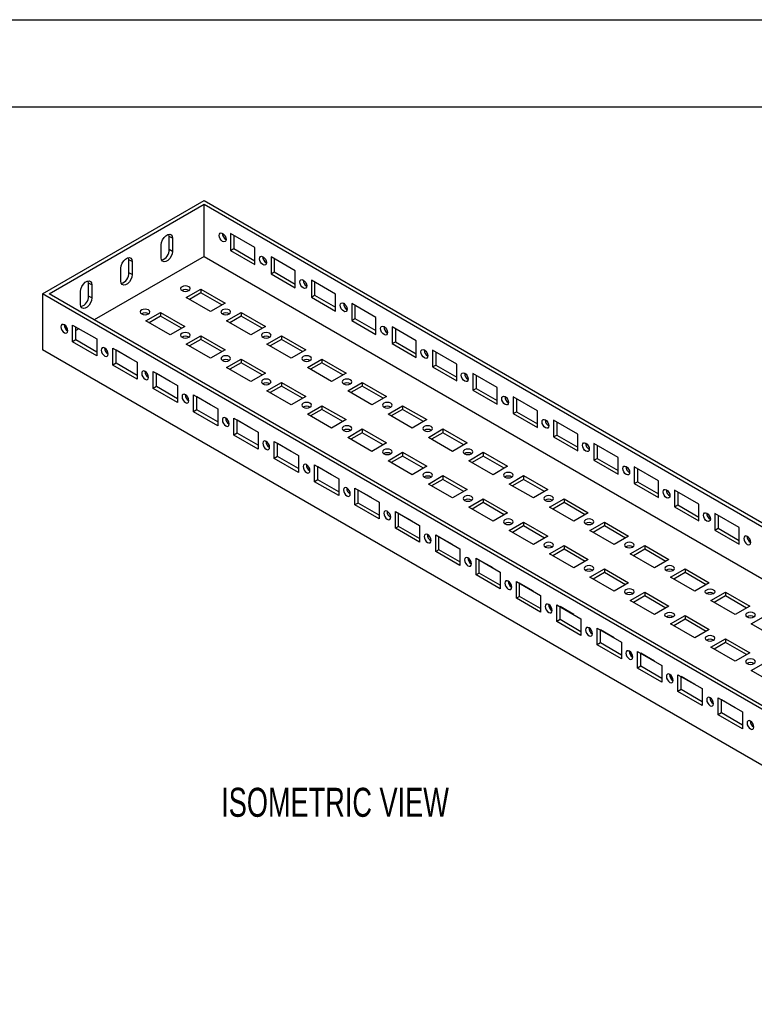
# Model space of a CAD drawing. Header units: millimetres. Extents: x 0 to 1118, y 0 to 864.
# Tile 5 of 6: x 685 to 899, y 576 to 864. Entities that reach past the tile are written whole.
import ezdxf

# ---------------------------------------------------------------- set-up
doc = ezdxf.new("R2010")
doc.units = ezdxf.units.MM
doc.header["$LTSCALE"] = 4
doc.layers.add('DIMENSIONS', color=140, linetype='Continuous', lineweight=25)
doc.layers.add('TEXT', color=140, linetype='Continuous', lineweight=25)
doc.styles.add('SLDTEXTSTYLE0', font='TXT', dxfattribs={"width": 0.7})

msp = doc.modelspace()

# ---------------------------------------------------------------- linework, layer by layer
at = {"color": 7, "linetype": 'Continuous'}
msp.add_line((0.01, 863.61), (1117.61, 863.61), dxfattribs=at)
for p, q in [((691.5, 783.62), (738.64, 810.83)), ((738.64, 810.83), (1069.57, 619.79)), ((693.39, 783.62), (738.64, 809.74)), ((738.64, 809.74), (1067.68, 619.79)), ((738.64, 794.5), (738.64, 809.74)), ((729.45, 799.81), (728.51, 800.35)), ((728.51, 796.54), (728.51, 800.35)), ((729.45, 799.81), (729.45, 796)), ((753.49, 797.09), (746.42, 801.17)), ((746.42, 801.17), (746.42, 796.27)), ((747.36, 800.63), (747.36, 796.82)), ((726.15, 794.09), (726.15, 797.9)), ((729.45, 796), (728.51, 796.54)), ((746.42, 796.27), (747.36, 796.82)), ((746.42, 796.27), (753.49, 792.19)), ((747.36, 796.82), (753.49, 793.28)), ((753.49, 792.19), (753.49, 797.09)), ((738.64, 794.5), (706.59, 776)), ((717.67, 793.01), (716.72, 793.55)), ((716.72, 789.74), (716.72, 793.55)), ((738.64, 794.5), (1054.48, 612.17)), ((765.28, 790.28), (758.21, 794.37)), ((758.21, 794.37), (758.21, 789.47)), ((759.15, 793.82), (759.15, 790.01)), ((714.37, 787.29), (714.37, 791.1)), ((717.67, 793.01), (717.67, 789.2)), ((765.28, 785.39), (765.28, 790.28)), ((717.67, 789.2), (716.72, 789.74)), ((758.21, 789.47), (759.15, 790.01)), ((758.21, 789.47), (765.28, 785.39)), ((759.15, 790.01), (765.28, 786.47)), ((777.06, 783.48), (769.99, 787.56)), ((769.99, 787.56), (769.99, 782.66)), ((705.88, 786.2), (704.94, 786.75)), ((704.94, 782.94), (704.94, 786.75)), ((705.88, 786.2), (705.88, 782.39)), ((733.46, 782.53), (737.7, 784.98)), ((737.7, 784.98), (744.77, 780.89)), ((737.7, 784.98), (737.7, 783.89)), ((770.93, 787.02), (770.93, 783.21)), ((691.5, 783.62), (691.5, 767.29)), ((1022.43, 592.58), (691.5, 783.62)), ((1022.43, 593.67), (693.39, 783.62)), ((702.58, 780.49), (702.58, 784.3)), ((705.88, 782.39), (704.94, 782.94)), ((740.53, 778.45), (733.46, 782.53)), ((737.7, 783.89), (734.4, 781.98)), ((743.83, 780.35), (737.7, 783.89)), ((769.99, 782.66), (770.93, 783.21)), ((769.99, 782.66), (777.06, 778.58)), ((770.93, 783.21), (777.06, 779.67)), ((777.06, 778.58), (777.06, 783.48)), ((744.77, 780.89), (740.53, 778.45)), ((788.85, 776.68), (781.78, 780.76)), ((781.78, 780.76), (781.78, 775.86)), ((782.72, 780.22), (782.72, 776.41)), ((721.67, 775.72), (725.92, 778.17)), ((725.92, 777.08), (722.62, 775.18)), ((725.92, 778.17), (732.99, 774.09)), ((725.92, 778.17), (725.92, 777.08)), ((732.04, 773.55), (725.92, 777.08)), ((745.24, 775.72), (749.49, 778.17)), ((749.49, 777.08), (746.19, 775.18)), ((749.49, 778.17), (756.56, 774.09)), ((749.49, 778.17), (749.49, 777.08)), ((755.61, 773.55), (749.49, 777.08)), ((781.78, 775.86), (782.72, 776.41)), ((782.72, 776.41), (788.85, 772.87)), ((788.85, 771.78), (788.85, 776.68)), ((700.22, 769.6), (700.22, 774.5)), ((700.22, 774.5), (707.3, 770.42)), ((701.17, 770.15), (701.17, 773.96)), ((702.11, 773.41), (701.17, 772.87)), ((728.74, 771.64), (721.67, 775.72)), ((732.99, 774.09), (728.74, 771.64)), ((752.31, 771.64), (745.24, 775.72)), ((756.56, 774.09), (752.31, 771.64)), ((781.78, 775.86), (788.85, 771.78)), ((800.63, 769.87), (793.56, 773.96)), ((793.56, 773.96), (793.56, 769.06)), ((794.51, 773.41), (794.51, 769.6)), ((698.81, 772.8), (698.87, 772.77)), ((701.17, 770.15), (700.22, 769.6)), ((707.3, 766.61), (701.17, 770.15)), ((707.3, 770.42), (707.3, 765.52)), ((733.46, 768.92), (737.7, 771.37)), ((737.7, 770.28), (734.4, 768.38)), ((737.7, 771.37), (744.77, 767.29)), ((737.7, 771.37), (737.7, 770.28)), ((743.83, 766.74), (737.7, 770.28)), ((757.03, 768.92), (761.27, 771.37)), ((761.27, 770.28), (757.97, 768.38)), ((761.27, 771.37), (768.34, 767.29)), ((761.27, 771.37), (761.27, 770.28)), ((767.4, 766.74), (761.27, 770.28)), ((1022.43, 576.25), (691.5, 767.29)), ((707.3, 765.52), (700.22, 769.6)), ((712.01, 762.8), (712.01, 767.7)), ((712.01, 767.7), (719.08, 763.62)), ((740.53, 764.84), (733.46, 768.92)), ((744.77, 767.29), (740.53, 764.84)), ((764.1, 764.84), (757.03, 768.92)), ((768.34, 767.29), (764.1, 764.84)), ((793.56, 769.06), (794.51, 769.6)), ((793.56, 769.06), (800.63, 764.98)), ((794.51, 769.6), (800.63, 766.06)), ((800.63, 764.98), (800.63, 769.87)), ((710.6, 766), (710.65, 765.97)), ((716.96, 764.84), (712.95, 767.15)), ((712.95, 763.34), (712.95, 767.15)), ((716.96, 764.84), (716.96, 764.84)), ((745.24, 762.12), (749.49, 764.57)), ((749.49, 764.57), (756.56, 760.48)), ((749.49, 764.57), (749.49, 763.48)), ((768.81, 762.12), (773.06, 764.57)), ((773.06, 764.57), (780.13, 760.48)), ((773.06, 764.57), (773.06, 763.48)), ((812.42, 763.07), (805.35, 767.15)), ((805.35, 767.15), (805.35, 762.25)), ((806.29, 766.61), (806.29, 762.8)), ((712.95, 763.34), (712.01, 762.8)), ((719.08, 758.72), (712.01, 762.8)), ((719.08, 759.8), (712.95, 763.34)), ((719.08, 763.62), (719.08, 758.72)), ((752.31, 758.03), (745.24, 762.12)), ((749.49, 763.48), (746.19, 761.57)), ((755.61, 759.94), (749.49, 763.48)), ((775.88, 758.03), (768.81, 762.12)), ((773.06, 763.48), (769.76, 761.57)), ((779.18, 759.94), (773.06, 763.48)), ((805.35, 762.25), (806.29, 762.8)), ((805.35, 762.25), (812.42, 758.17)), ((806.29, 762.8), (812.42, 759.26)), ((812.42, 758.17), (812.42, 763.07)), ((722.38, 759.19), (722.44, 759.16)), ((723.79, 755.99), (723.79, 760.89)), ((723.79, 760.89), (730.87, 756.81)), ((728.74, 758.03), (724.74, 760.35)), ((724.74, 756.54), (724.74, 760.35)), ((756.56, 760.48), (752.31, 758.03)), ((780.13, 760.48), (775.88, 758.03)), ((824.2, 756.27), (817.13, 760.35)), ((817.13, 760.35), (817.13, 755.45)), ((818.08, 759.81), (818.08, 755.99)), ((724.74, 756.54), (723.79, 755.99)), ((730.87, 751.91), (723.79, 755.99)), ((730.87, 753), (724.74, 756.54)), ((728.75, 758.04), (728.74, 758.03)), ((730.87, 756.81), (730.87, 751.91)), ((757.03, 755.31), (761.27, 757.76)), ((761.27, 756.67), (757.97, 754.77)), ((761.27, 757.76), (768.34, 753.68)), ((761.27, 757.76), (761.27, 756.67)), ((767.4, 753.14), (761.27, 756.67)), ((780.6, 755.31), (784.84, 757.76)), ((784.84, 756.67), (781.54, 754.77)), ((784.84, 757.76), (791.91, 753.68)), ((784.84, 757.76), (784.84, 756.67)), ((790.97, 753.14), (784.84, 756.67)), ((817.13, 755.45), (818.08, 755.99)), ((818.08, 755.99), (824.2, 752.46)), ((824.2, 751.37), (824.2, 756.27)), ((735.58, 749.19), (735.58, 754.09)), ((735.58, 754.09), (742.65, 750.01)), ((736.52, 749.74), (736.52, 753.55)), ((740.53, 751.23), (736.52, 753.54)), ((764.1, 751.23), (757.03, 755.31)), ((768.34, 753.68), (764.1, 751.23)), ((787.67, 751.23), (780.6, 755.31)), ((791.91, 753.68), (787.67, 751.23)), ((817.13, 755.45), (824.2, 751.37)), ((835.99, 749.46), (828.92, 753.55)), ((828.92, 753.55), (828.92, 748.65)), ((829.86, 753), (829.86, 749.19)), ((734.17, 752.39), (734.22, 752.36)), ((740.53, 751.23), (740.53, 751.23)), ((768.81, 748.51), (773.06, 750.96)), ((773.06, 750.96), (780.13, 746.88)), ((773.06, 750.96), (773.06, 749.87)), ((792.38, 748.51), (796.63, 750.96)), ((796.63, 750.96), (803.7, 746.88)), ((796.63, 750.96), (796.63, 749.87)), ((736.52, 749.74), (735.58, 749.19)), ((742.65, 745.11), (735.58, 749.19)), ((742.65, 746.2), (736.52, 749.74)), ((742.65, 750.01), (742.65, 745.11)), ((747.36, 742.39), (747.36, 747.29)), ((747.36, 747.29), (754.44, 743.21)), ((775.88, 744.43), (768.81, 748.51)), ((773.06, 749.87), (769.76, 747.97)), ((779.18, 746.33), (773.06, 749.87)), ((799.45, 744.43), (792.38, 748.51)), ((796.63, 749.87), (793.33, 747.97)), ((802.75, 746.33), (796.63, 749.87)), ((828.92, 748.65), (829.86, 749.19)), ((828.92, 748.65), (835.99, 744.57)), ((829.86, 749.19), (835.99, 745.65)), ((835.99, 744.57), (835.99, 749.46)), ((745.95, 745.59), (746.01, 745.55)), ((752.31, 744.43), (748.31, 746.74)), ((748.31, 742.93), (748.31, 746.74)), ((752.32, 744.43), (752.31, 744.43)), ((780.13, 746.88), (775.88, 744.43)), ((803.7, 746.88), (799.45, 744.43)), ((847.77, 742.66), (840.7, 746.74)), ((840.7, 746.74), (840.7, 741.84)), ((841.65, 746.2), (841.65, 742.39)), ((748.31, 742.93), (747.36, 742.39)), ((754.44, 738.31), (747.36, 742.39)), ((754.44, 739.39), (748.31, 742.93)), ((754.44, 743.21), (754.44, 738.31)), ((780.6, 741.71), (784.84, 744.16)), ((787.67, 737.62), (780.6, 741.71)), ((784.84, 743.07), (781.54, 741.16)), ((784.84, 744.16), (791.91, 740.07)), ((784.84, 744.16), (784.84, 743.07)), ((790.97, 739.53), (784.84, 743.07)), ((804.17, 741.71), (808.41, 744.16)), ((811.24, 737.62), (804.17, 741.71)), ((808.41, 743.07), (805.11, 741.16)), ((808.41, 744.16), (815.48, 740.07)), ((808.41, 744.16), (808.41, 743.07)), ((814.54, 739.53), (808.41, 743.07)), ((840.7, 741.84), (841.65, 742.39)), ((840.7, 741.84), (847.77, 737.76)), ((841.65, 742.39), (847.77, 738.85)), ((847.77, 737.76), (847.77, 742.66)), ((757.74, 738.78), (757.79, 738.75)), ((759.15, 735.58), (759.15, 740.48)), ((759.15, 740.48), (766.22, 736.4)), ((764.1, 737.62), (760.09, 739.94)), ((760.09, 736.13), (760.09, 739.94)), ((791.91, 740.07), (787.67, 737.62)), ((815.48, 740.07), (811.24, 737.62)), ((859.56, 735.86), (852.49, 739.94)), ((852.49, 739.94), (852.49, 735.04)), ((853.43, 739.4), (853.43, 735.58)), ((760.09, 736.13), (759.15, 735.58)), ((766.22, 732.59), (760.09, 736.13)), ((764.1, 737.63), (764.1, 737.62)), ((766.22, 736.4), (766.22, 731.5)), ((792.38, 734.9), (796.63, 737.35)), ((796.63, 736.26), (793.33, 734.36)), ((796.63, 737.35), (803.7, 733.27)), ((796.63, 737.35), (796.63, 736.26)), ((802.75, 732.73), (796.63, 736.26)), ((815.95, 734.9), (820.2, 737.35)), ((820.2, 736.26), (816.9, 734.36)), ((820.2, 737.35), (827.27, 733.27)), ((820.2, 737.35), (820.2, 736.26)), ((826.32, 732.73), (820.2, 736.26)), ((859.56, 730.96), (859.56, 735.86)), ((766.22, 731.5), (759.15, 735.58)), ((770.93, 728.78), (770.93, 733.68)), ((770.93, 733.68), (778.01, 729.6)), ((771.88, 729.33), (771.88, 733.14)), ((775.88, 730.82), (771.88, 733.13)), ((799.45, 730.82), (792.38, 734.9)), ((803.7, 733.27), (799.45, 730.82)), ((823.03, 730.82), (815.95, 734.9)), ((827.27, 733.27), (823.03, 730.82)), ((852.49, 735.04), (853.43, 735.58)), ((852.49, 735.04), (859.56, 730.96)), ((853.43, 735.58), (859.56, 732.05)), ((871.34, 729.05), (864.27, 733.14)), ((864.27, 733.14), (864.27, 728.24)), ((769.52, 731.98), (769.58, 731.95)), ((775.89, 730.82), (775.88, 730.82)), ((804.17, 728.1), (808.41, 730.55)), ((808.41, 730.55), (815.48, 726.47)), ((808.41, 730.55), (808.41, 729.46)), ((827.74, 728.1), (831.98, 730.55)), ((831.98, 730.55), (839.05, 726.47)), ((831.98, 730.55), (831.98, 729.46)), ((865.22, 732.59), (865.22, 728.78)), ((771.88, 729.33), (770.93, 728.78)), ((778.01, 724.7), (770.93, 728.78)), ((778.01, 725.79), (771.88, 729.33)), ((778.01, 729.6), (778.01, 724.7)), ((811.24, 724.02), (804.17, 728.1)), ((808.41, 729.46), (805.11, 727.56)), ((814.54, 725.92), (808.41, 729.46)), ((834.81, 724.02), (827.74, 728.1)), ((831.98, 729.46), (828.68, 727.56)), ((838.11, 725.92), (831.98, 729.46)), ((864.27, 728.24), (865.22, 728.78)), ((864.27, 728.24), (871.34, 724.16)), ((865.22, 728.78), (871.34, 725.24)), ((871.34, 724.16), (871.34, 729.05)), ((781.31, 725.18), (781.36, 725.14)), ((782.72, 721.98), (782.72, 726.88)), ((782.72, 726.88), (789.79, 722.8)), ((787.67, 724.02), (783.66, 726.33)), ((783.66, 722.52), (783.66, 726.33)), ((815.48, 726.47), (811.24, 724.02)), ((839.05, 726.47), (834.81, 724.02)), ((883.13, 722.25), (876.06, 726.33)), ((876.06, 726.33), (876.06, 721.43)), ((877, 725.79), (877, 721.98)), ((783.66, 722.52), (782.72, 721.98)), ((789.79, 717.9), (782.72, 721.98)), ((789.79, 718.98), (783.66, 722.52)), ((787.67, 724.02), (787.67, 724.02)), ((789.79, 722.8), (789.79, 717.9)), ((815.95, 721.3), (820.2, 723.75)), ((823.03, 717.21), (815.95, 721.3)), ((820.2, 722.66), (816.9, 720.75)), ((820.2, 723.75), (827.27, 719.66)), ((820.2, 723.75), (820.2, 722.66)), ((826.32, 719.12), (820.2, 722.66)), ((839.52, 721.3), (843.77, 723.75)), ((846.6, 717.21), (839.52, 721.3)), ((843.77, 722.66), (840.47, 720.75)), ((843.77, 723.75), (850.84, 719.66)), ((843.77, 723.75), (843.77, 722.66)), ((849.9, 719.12), (843.77, 722.66)), ((876.06, 721.43), (877, 721.98)), ((876.06, 721.43), (883.13, 717.35)), ((877, 721.98), (883.13, 718.44)), ((883.13, 717.35), (883.13, 722.25)), ((794.51, 715.17), (794.51, 720.07)), ((794.51, 720.07), (801.58, 715.99)), ((799.45, 717.21), (795.45, 719.53)), ((795.45, 715.72), (795.45, 719.53)), ((827.27, 719.66), (823.03, 717.21)), ((850.84, 719.66), (846.6, 717.21)), ((894.91, 715.45), (887.84, 719.53)), ((887.84, 719.53), (887.84, 714.63)), ((888.79, 718.99), (888.79, 715.17)), ((793.09, 718.37), (793.15, 718.34)), ((795.45, 715.72), (794.51, 715.17)), ((801.58, 712.18), (795.45, 715.72)), ((799.46, 717.22), (799.45, 717.21)), ((801.58, 715.99), (801.58, 711.09)), ((827.74, 714.49), (831.98, 716.94)), ((831.98, 715.85), (828.68, 713.95)), ((831.98, 716.94), (839.05, 712.86)), ((831.98, 716.94), (831.98, 715.85)), ((838.11, 712.32), (831.98, 715.85)), ((851.31, 714.49), (855.55, 716.94)), ((855.55, 715.85), (852.25, 713.95)), ((855.55, 716.94), (862.62, 712.86)), ((855.55, 716.94), (855.55, 715.85)), ((861.68, 712.32), (855.55, 715.85)), ((801.58, 711.09), (794.51, 715.17)), ((806.29, 708.37), (806.29, 713.27)), ((806.29, 713.27), (813.36, 709.19)), ((807.23, 708.92), (807.23, 712.73)), ((811.24, 710.41), (807.23, 712.72)), ((834.81, 710.41), (827.74, 714.49)), ((839.05, 712.86), (834.81, 710.41)), ((858.38, 710.41), (851.31, 714.49)), ((862.62, 712.86), (858.38, 710.41)), ((887.84, 714.63), (888.79, 715.17)), ((887.84, 714.63), (894.91, 710.55)), ((888.79, 715.17), (894.91, 711.64)), ((894.91, 710.55), (894.91, 715.45)), ((804.88, 711.57), (804.93, 711.54)), ((811.24, 710.41), (811.24, 710.41)), ((839.52, 707.69), (843.77, 710.14)), ((843.77, 710.14), (850.84, 706.06)), ((843.77, 710.14), (843.77, 709.05)), ((863.09, 707.69), (867.34, 710.14)), ((867.34, 710.14), (874.41, 706.06)), ((867.34, 710.14), (867.34, 709.05)), ((807.23, 708.92), (806.29, 708.37)), ((813.36, 704.29), (806.29, 708.37)), ((813.36, 705.38), (807.23, 708.92)), ((813.36, 709.19), (813.36, 704.29)), ((846.6, 703.61), (839.52, 707.69)), ((843.77, 709.05), (840.47, 707.15)), ((849.9, 705.51), (843.77, 709.05)), ((870.17, 703.61), (863.09, 707.69)), ((867.34, 709.05), (864.04, 707.15)), ((873.47, 705.51), (867.34, 709.05)), ((816.66, 704.77), (816.72, 704.73)), ((818.08, 701.57), (818.08, 706.47)), ((818.08, 706.47), (825.15, 702.38)), ((823.03, 703.61), (819.02, 705.92)), ((819.02, 702.11), (819.02, 705.92)), ((850.84, 706.06), (846.6, 703.61)), ((874.41, 706.06), (870.17, 703.61)), ((819.02, 702.11), (818.08, 701.57)), ((825.15, 697.49), (818.08, 701.57)), ((825.15, 698.57), (819.02, 702.11)), ((823.03, 703.61), (823.03, 703.61)), ((825.15, 702.38), (825.15, 697.49)), ((851.31, 700.89), (855.55, 703.34)), ((855.55, 702.25), (852.25, 700.34)), ((855.55, 703.34), (862.62, 699.25)), ((855.55, 703.34), (855.55, 702.25)), ((861.68, 698.71), (855.55, 702.25)), ((874.88, 700.89), (879.12, 703.34)), ((879.12, 702.25), (875.82, 700.34)), ((879.12, 703.34), (886.19, 699.25)), ((879.12, 703.34), (879.12, 702.25)), ((885.25, 698.71), (879.12, 702.25)), ((829.86, 694.76), (829.86, 699.66)), ((829.86, 699.66), (836.93, 695.58)), ((834.81, 696.8), (830.8, 699.12)), ((830.8, 695.31), (830.8, 699.12)), ((858.38, 696.8), (851.31, 700.89)), ((862.62, 699.25), (858.38, 696.8)), ((881.95, 696.8), (874.88, 700.89)), ((886.19, 699.25), (881.95, 696.8)), ((828.45, 697.96), (828.5, 697.93)), ((834.81, 696.81), (834.81, 696.8)), ((836.93, 695.58), (836.93, 690.68)), ((863.09, 694.08), (867.34, 696.53)), ((867.34, 695.44), (864.04, 693.54)), ((867.34, 696.53), (874.41, 692.45)), ((867.34, 696.53), (867.34, 695.44)), ((873.47, 691.91), (867.34, 695.44)), ((886.66, 694.08), (890.91, 696.53)), ((890.91, 695.44), (887.61, 693.54)), ((890.91, 696.53), (897.98, 692.45)), ((890.91, 696.53), (890.91, 695.44)), ((897.04, 691.91), (890.91, 695.44)), ((830.8, 695.31), (829.86, 694.76)), ((836.93, 690.68), (829.86, 694.76)), ((836.93, 691.77), (830.8, 695.31)), ((841.65, 687.96), (841.65, 692.86)), ((841.65, 692.86), (848.72, 688.78)), ((870.17, 690), (863.09, 694.08)), ((893.74, 690), (886.66, 694.08)), ((840.23, 691.16), (840.29, 691.13)), ((842.59, 688.51), (842.59, 692.32)), ((846.6, 690), (842.59, 692.31)), ((846.6, 690), (846.6, 690)), ((874.41, 692.45), (870.17, 690)), ((874.88, 687.28), (879.12, 689.73)), ((879.12, 689.73), (886.19, 685.65)), ((879.12, 689.73), (879.12, 688.64)), ((897.98, 692.45), (893.74, 690)), ((898.45, 687.28), (902.69, 689.73)), ((842.59, 688.51), (841.65, 687.96)), ((848.72, 683.88), (841.65, 687.96)), ((848.72, 684.97), (842.59, 688.51)), ((848.72, 688.78), (848.72, 683.88)), ((881.95, 683.2), (874.88, 687.28)), ((879.12, 688.64), (875.82, 686.74)), ((885.25, 685.1), (879.12, 688.64)), ((905.52, 683.2), (898.45, 687.28)), ((853.43, 686.06), (860.5, 681.97)), ((853.43, 681.16), (853.43, 686.06)), ((858.38, 683.2), (854.37, 685.51)), ((854.37, 681.7), (854.37, 685.51)), ((886.19, 685.65), (881.95, 683.2)), ((854.37, 681.7), (853.43, 681.16)), ((860.5, 677.08), (853.43, 681.16)), ((860.5, 678.16), (854.37, 681.7)), ((858.38, 683.2), (858.38, 683.2)), ((860.5, 681.97), (860.5, 677.08)), ((886.66, 680.48), (890.91, 682.93)), ((890.91, 681.84), (887.61, 679.93)), ((890.91, 682.93), (897.98, 678.84)), ((890.91, 682.93), (890.91, 681.84)), ((897.04, 678.3), (890.91, 681.84)), ((865.22, 679.25), (872.29, 675.17)), ((865.22, 674.35), (865.22, 679.25)), ((870.17, 676.39), (866.16, 678.71)), ((866.16, 674.9), (866.16, 678.71)), ((893.74, 676.39), (886.66, 680.48)), ((897.98, 678.84), (893.74, 676.39)), ((863.8, 677.55), (863.86, 677.52)), ((870.17, 676.4), (870.17, 676.39)), ((898.45, 673.67), (902.69, 676.12)), ((866.16, 674.9), (865.22, 674.35)), ((872.29, 670.27), (865.22, 674.35)), ((872.29, 671.36), (866.16, 674.9)), ((872.29, 675.17), (872.29, 670.27)), ((877, 672.45), (884.07, 668.37)), ((877, 667.55), (877, 672.45)), ((905.52, 669.59), (898.45, 673.67)), ((875.59, 670.75), (875.64, 670.72)), ((877.94, 668.1), (877.94, 671.91)), ((881.95, 669.59), (877.94, 671.9)), ((881.95, 669.59), (881.95, 669.59)), ((877.94, 668.1), (877, 667.55)), ((884.07, 663.47), (877, 667.55)), ((884.07, 664.56), (877.94, 668.1)), ((884.07, 668.37), (884.07, 663.47)), ((887.37, 663.95), (887.43, 663.91)), ((888.79, 665.65), (895.86, 661.56)), ((888.79, 660.75), (888.79, 665.65)), ((893.74, 662.79), (889.73, 665.1)), ((889.73, 661.29), (889.73, 665.1)), ((889.73, 661.29), (888.79, 660.75)), ((895.86, 657.75), (889.73, 661.29)), ((893.74, 662.79), (893.74, 662.79)), ((895.86, 661.56), (895.86, 656.67)), ((895.86, 656.67), (888.79, 660.75)), ((899.16, 657.14), (899.21, 657.11))]:
    msp.add_line(p, q)
at = {"flags": 128}
for points in [[(726.15, 797.9), (726.25, 798.61), (726.54, 799.35), (726.98, 800.03), (727.51, 800.57), (728.09, 800.9), (728.63, 800.98), (729.07, 800.81), (729.35, 800.4), (729.45, 799.81)], [(728.51, 800.35), (728.41, 800.95), (728.4, 800.98)], [(744.06, 801.24), (744.45, 800.93), (744.77, 800.49), (744.99, 799.99), (745.07, 799.5), (744.99, 799.1), (744.77, 798.85), (744.45, 798.79), (744.06, 798.92), (743.68, 799.23), (743.36, 799.67), (743.14, 800.17), (743.06, 800.66), (743.14, 801.06), (743.36, 801.31), (743.68, 801.37), (744.06, 801.24)], [(729.45, 796), (729.35, 795.29), (729.07, 794.55), (728.63, 793.87), (728.09, 793.34), (727.51, 793), (726.98, 792.92), (726.54, 793.09), (726.25, 793.5), (726.15, 794.09)], [(714.37, 791.1), (714.47, 791.81), (714.75, 792.55), (715.19, 793.23), (715.73, 793.76), (716.3, 794.1), (716.84, 794.18), (717.28, 794.01), (717.57, 793.6), (717.67, 793.01)], [(716.72, 793.55), (716.62, 794.14), (716.61, 794.17)], [(755.85, 794.43), (756.23, 794.13), (756.56, 793.69), (756.78, 793.19), (756.85, 792.7), (756.78, 792.3), (756.56, 792.05), (756.23, 791.99), (755.85, 792.12), (755.47, 792.43), (755.14, 792.87), (754.92, 793.37), (754.85, 793.86), (754.92, 794.25), (755.14, 794.5), (755.47, 794.57), (755.85, 794.43)], [(702.58, 784.3), (702.68, 785.01), (702.97, 785.75), (703.41, 786.42), (703.94, 786.96), (704.52, 787.29), (705.06, 787.38), (705.5, 787.2), (705.78, 786.8), (705.88, 786.2)], [(717.67, 789.2), (717.57, 788.49), (717.28, 787.75), (716.84, 787.07), (716.3, 786.53), (715.73, 786.2), (715.19, 786.12), (714.75, 786.29), (714.47, 786.7), (714.37, 787.29)], [(767.64, 787.63), (768.02, 787.32), (768.34, 786.88), (768.56, 786.38), (768.64, 785.9), (768.56, 785.5), (768.34, 785.25), (768.02, 785.18), (767.64, 785.32), (767.25, 785.63), (766.93, 786.07), (766.71, 786.57), (766.63, 787.05), (766.71, 787.45), (766.93, 787.7), (767.25, 787.76), (767.64, 787.63)], [(704.94, 786.75), (704.84, 787.34), (704.83, 787.37)], [(732.22, 784.53), (732.68, 784.36), (733.22, 784.29), (733.76, 784.36), (734.22, 784.53), (734.53, 784.8), (734.64, 785.11), (734.53, 785.43), (734.22, 785.69), (733.76, 785.87), (733.22, 785.93), (732.68, 785.87), (732.22, 785.69), (731.91, 785.43), (731.81, 785.11), (731.91, 784.8), (732.22, 784.53)], [(705.88, 782.39), (705.78, 781.68), (705.5, 780.94), (705.06, 780.27), (704.52, 779.73), (703.94, 779.4), (703.41, 779.31), (702.97, 779.49), (702.68, 779.89), (702.58, 780.49)], [(720.44, 777.73), (720.9, 777.55), (721.44, 777.49), (721.98, 777.55), (722.44, 777.73), (722.75, 778), (722.85, 778.31), (722.75, 778.62), (722.44, 778.89), (721.98, 779.06), (721.44, 779.13), (720.9, 779.06), (720.44, 778.89), (720.13, 778.62), (720.02, 778.31), (720.13, 778), (720.44, 777.73)], [(744.01, 777.73), (744.47, 777.55), (745.01, 777.49), (745.55, 777.55), (746.01, 777.73), (746.32, 778), (746.42, 778.31), (746.32, 778.62), (746.01, 778.89), (745.55, 779.06), (745.01, 779.13), (744.47, 779.06), (744.01, 778.89), (743.7, 778.62), (743.59, 778.31), (743.7, 778), (744.01, 777.73)], [(779.42, 780.83), (779.8, 780.52), (780.13, 780.08), (780.35, 779.58), (780.42, 779.09), (780.35, 778.69), (780.13, 778.44), (779.8, 778.38), (779.42, 778.51), (779.04, 778.82), (778.71, 779.26), (778.49, 779.76), (778.42, 780.25), (778.49, 780.65), (778.71, 780.9), (779.04, 780.96), (779.42, 780.83)], [(697.87, 772.26), (698.25, 772.12), (698.58, 772.19), (698.79, 772.44), (698.87, 772.83), (698.79, 773.32), (698.58, 773.82), (698.25, 774.26), (697.87, 774.57), (697.48, 774.7), (697.16, 774.64), (696.94, 774.39), (696.87, 773.99), (696.94, 773.5), (697.16, 773), (697.48, 772.56), (697.87, 772.26)], [(791.21, 774.02), (791.59, 773.72), (791.91, 773.28), (792.13, 772.78), (792.21, 772.29), (792.13, 771.89), (791.91, 771.64), (791.59, 771.58), (791.21, 771.71), (790.82, 772.02), (790.5, 772.46), (790.28, 772.96), (790.2, 773.45), (790.28, 773.84), (790.5, 774.09), (790.82, 774.16), (791.21, 774.02)], [(732.22, 770.93), (732.68, 770.75), (733.22, 770.69), (733.76, 770.75), (734.22, 770.93), (734.53, 771.19), (734.64, 771.51), (734.53, 771.82), (734.22, 772.08), (733.76, 772.26), (733.22, 772.32), (732.68, 772.26), (732.22, 772.08), (731.91, 771.82), (731.81, 771.51), (731.91, 771.19), (732.22, 770.93)], [(755.79, 770.93), (756.25, 770.75), (756.79, 770.69), (757.33, 770.75), (757.79, 770.93), (758.1, 771.19), (758.21, 771.51), (758.1, 771.82), (757.79, 772.08), (757.33, 772.26), (756.79, 772.32), (756.25, 772.26), (755.79, 772.08), (755.48, 771.82), (755.38, 771.51), (755.48, 771.19), (755.79, 770.93)], [(709.65, 765.45), (710.04, 765.32), (710.36, 765.38), (710.58, 765.63), (710.65, 766.03), (710.58, 766.52), (710.36, 767.02), (710.04, 767.46), (709.65, 767.77), (709.27, 767.9), (708.94, 767.84), (708.73, 767.59), (708.65, 767.19), (708.73, 766.7), (708.94, 766.2), (709.27, 765.76), (709.65, 765.45)], [(802.99, 767.22), (803.37, 766.91), (803.7, 766.47), (803.92, 765.97), (803.99, 765.49), (803.92, 765.09), (803.7, 764.84), (803.37, 764.77), (802.99, 764.91), (802.61, 765.22), (802.28, 765.66), (802.07, 766.16), (801.99, 766.64), (802.07, 767.04), (802.28, 767.29), (802.61, 767.35), (802.99, 767.22)], [(744.01, 764.12), (744.47, 763.95), (745.01, 763.88), (745.55, 763.95), (746.01, 764.12), (746.32, 764.39), (746.42, 764.7), (746.32, 765.02), (746.01, 765.28), (745.55, 765.46), (745.01, 765.52), (744.47, 765.46), (744.01, 765.28), (743.7, 765.02), (743.59, 764.7), (743.7, 764.39), (744.01, 764.12)], [(767.58, 764.12), (768.04, 763.95), (768.58, 763.88), (769.12, 763.95), (769.58, 764.12), (769.89, 764.39), (769.99, 764.7), (769.89, 765.02), (769.58, 765.28), (769.12, 765.46), (768.58, 765.52), (768.04, 765.46), (767.58, 765.28), (767.27, 765.02), (767.16, 764.7), (767.27, 764.39), (767.58, 764.12)], [(721.44, 758.65), (721.82, 758.52), (722.15, 758.58), (722.36, 758.83), (722.44, 759.23), (722.36, 759.71), (722.15, 760.21), (721.82, 760.65), (721.44, 760.96), (721.05, 761.1), (720.73, 761.03), (720.51, 760.78), (720.44, 760.38), (720.51, 759.9), (720.73, 759.4), (721.05, 758.96), (721.44, 758.65)], [(755.79, 757.32), (756.25, 757.14), (756.79, 757.08), (757.33, 757.14), (757.79, 757.32), (758.1, 757.59), (758.21, 757.9), (758.1, 758.21), (757.79, 758.48), (757.33, 758.65), (756.79, 758.72), (756.25, 758.65), (755.79, 758.48), (755.48, 758.21), (755.38, 757.9), (755.48, 757.59), (755.79, 757.32)], [(779.36, 757.32), (779.82, 757.14), (780.36, 757.08), (780.91, 757.14), (781.36, 757.32), (781.67, 757.59), (781.78, 757.9), (781.67, 758.21), (781.36, 758.48), (780.91, 758.65), (780.36, 758.72), (779.82, 758.65), (779.36, 758.48), (779.05, 758.21), (778.95, 757.9), (779.05, 757.59), (779.36, 757.32)], [(814.78, 760.42), (815.16, 760.11), (815.48, 759.67), (815.7, 759.17), (815.78, 758.68), (815.7, 758.28), (815.48, 758.03), (815.16, 757.97), (814.78, 758.1), (814.39, 758.41), (814.07, 758.85), (813.85, 759.35), (813.77, 759.84), (813.85, 760.24), (814.07, 760.49), (814.39, 760.55), (814.78, 760.42)], [(733.22, 751.85), (733.61, 751.71), (733.93, 751.77), (734.15, 752.02), (734.22, 752.42), (734.15, 752.91), (733.93, 753.41), (733.61, 753.85), (733.22, 754.16), (732.84, 754.29), (732.51, 754.23), (732.3, 753.98), (732.22, 753.58), (732.3, 753.09), (732.51, 752.59), (732.84, 752.15), (733.22, 751.85)], [(826.56, 753.61), (826.94, 753.31), (827.27, 752.87), (827.49, 752.37), (827.56, 751.88), (827.49, 751.48), (827.27, 751.23), (826.94, 751.17), (826.56, 751.3), (826.18, 751.61), (825.85, 752.05), (825.64, 752.55), (825.56, 753.04), (825.64, 753.43), (825.85, 753.68), (826.18, 753.75), (826.56, 753.61)], [(767.58, 750.52), (768.04, 750.34), (768.58, 750.28), (769.12, 750.34), (769.58, 750.52), (769.89, 750.78), (769.99, 751.1), (769.89, 751.41), (769.58, 751.67), (769.12, 751.85), (768.58, 751.91), (768.04, 751.85), (767.58, 751.67), (767.27, 751.41), (767.16, 751.1), (767.27, 750.78), (767.58, 750.52)], [(791.15, 750.52), (791.61, 750.34), (792.15, 750.28), (792.69, 750.34), (793.15, 750.52), (793.46, 750.78), (793.56, 751.1), (793.46, 751.41), (793.15, 751.67), (792.69, 751.85), (792.15, 751.91), (791.61, 751.85), (791.15, 751.67), (790.84, 751.41), (790.73, 751.1), (790.84, 750.78), (791.15, 750.52)], [(745.01, 745.04), (745.39, 744.91), (745.72, 744.97), (745.93, 745.22), (746.01, 745.62), (745.93, 746.11), (745.72, 746.61), (745.39, 747.05), (745.01, 747.36), (744.62, 747.49), (744.3, 747.43), (744.08, 747.18), (744.01, 746.78), (744.08, 746.29), (744.3, 745.79), (744.62, 745.35), (745.01, 745.04)], [(779.36, 743.71), (779.82, 743.54), (780.36, 743.47), (780.91, 743.54), (781.36, 743.71), (781.67, 743.98), (781.78, 744.29), (781.67, 744.61), (781.36, 744.87), (780.91, 745.05), (780.36, 745.11), (779.82, 745.05), (779.36, 744.87), (779.05, 744.61), (778.95, 744.29), (779.05, 743.98), (779.36, 743.71)], [(802.93, 743.71), (803.39, 743.54), (803.93, 743.47), (804.48, 743.54), (804.94, 743.71), (805.24, 743.98), (805.35, 744.29), (805.24, 744.61), (804.94, 744.87), (804.48, 745.05), (803.93, 745.11), (803.39, 745.05), (802.93, 744.87), (802.62, 744.61), (802.52, 744.29), (802.62, 743.98), (802.93, 743.71)], [(838.35, 746.81), (838.73, 746.5), (839.05, 746.06), (839.27, 745.56), (839.35, 745.08), (839.27, 744.68), (839.05, 744.43), (838.73, 744.36), (838.35, 744.5), (837.96, 744.81), (837.64, 745.25), (837.42, 745.75), (837.34, 746.23), (837.42, 746.63), (837.64, 746.88), (837.96, 746.94), (838.35, 746.81)], [(756.79, 738.24), (757.18, 738.11), (757.5, 738.17), (757.72, 738.42), (757.79, 738.82), (757.72, 739.3), (757.5, 739.8), (757.18, 740.24), (756.79, 740.55), (756.41, 740.69), (756.08, 740.62), (755.87, 740.37), (755.79, 739.97), (755.87, 739.49), (756.08, 738.99), (756.41, 738.55), (756.79, 738.24)], [(850.13, 740.01), (850.51, 739.7), (850.84, 739.26), (851.06, 738.76), (851.13, 738.27), (851.06, 737.87), (850.84, 737.62), (850.51, 737.56), (850.13, 737.69), (849.75, 738), (849.42, 738.44), (849.21, 738.94), (849.13, 739.43), (849.21, 739.83), (849.42, 740.08), (849.75, 740.14), (850.13, 740.01)], [(791.15, 736.91), (791.61, 736.73), (792.15, 736.67), (792.69, 736.73), (793.15, 736.91), (793.46, 737.18), (793.56, 737.49), (793.46, 737.8), (793.15, 738.07), (792.69, 738.24), (792.15, 738.31), (791.61, 738.24), (791.15, 738.07), (790.84, 737.8), (790.73, 737.49), (790.84, 737.18), (791.15, 736.91)], [(814.72, 736.91), (815.18, 736.73), (815.72, 736.67), (816.26, 736.73), (816.72, 736.91), (817.03, 737.18), (817.14, 737.49), (817.03, 737.8), (816.72, 738.07), (816.26, 738.24), (815.72, 738.31), (815.18, 738.24), (814.72, 738.07), (814.41, 737.8), (814.3, 737.49), (814.41, 737.18), (814.72, 736.91)], [(768.58, 731.43), (768.96, 731.3), (769.29, 731.36), (769.5, 731.61), (769.58, 732.01), (769.5, 732.5), (769.29, 733), (768.96, 733.44), (768.58, 733.75), (768.19, 733.88), (767.87, 733.82), (767.65, 733.57), (767.58, 733.17), (767.65, 732.68), (767.87, 732.18), (768.19, 731.74), (768.58, 731.43)], [(861.92, 733.2), (862.3, 732.89), (862.62, 732.46), (862.84, 731.96), (862.92, 731.47), (862.84, 731.07), (862.62, 730.82), (862.3, 730.76), (861.92, 730.89), (861.53, 731.2), (861.21, 731.64), (860.99, 732.14), (860.91, 732.63), (860.99, 733.02), (861.21, 733.27), (861.53, 733.34), (861.92, 733.2)], [(802.93, 730.11), (803.39, 729.93), (803.93, 729.87), (804.48, 729.93), (804.94, 730.11), (805.24, 730.37), (805.35, 730.69), (805.24, 731), (804.94, 731.26), (804.48, 731.44), (803.93, 731.5), (803.39, 731.44), (802.93, 731.26), (802.62, 731), (802.52, 730.69), (802.62, 730.37), (802.93, 730.11)], [(826.5, 730.11), (826.96, 729.93), (827.5, 729.87), (828.05, 729.93), (828.51, 730.11), (828.81, 730.37), (828.92, 730.69), (828.81, 731), (828.51, 731.26), (828.05, 731.44), (827.5, 731.5), (826.96, 731.44), (826.5, 731.26), (826.19, 731), (826.09, 730.69), (826.19, 730.37), (826.5, 730.11)], [(780.36, 724.63), (780.75, 724.5), (781.07, 724.56), (781.29, 724.81), (781.36, 725.21), (781.29, 725.7), (781.07, 726.2), (780.75, 726.64), (780.36, 726.95), (779.98, 727.08), (779.65, 727.02), (779.44, 726.77), (779.36, 726.37), (779.44, 725.88), (779.65, 725.38), (779.98, 724.94), (780.36, 724.63)], [(814.72, 723.3), (815.18, 723.13), (815.72, 723.06), (816.26, 723.13), (816.72, 723.3), (817.03, 723.57), (817.14, 723.88), (817.03, 724.19), (816.72, 724.46), (816.26, 724.64), (815.72, 724.7), (815.18, 724.64), (814.72, 724.46), (814.41, 724.19), (814.3, 723.88), (814.41, 723.57), (814.72, 723.3)], [(838.29, 723.3), (838.75, 723.13), (839.29, 723.06), (839.83, 723.13), (840.29, 723.3), (840.6, 723.57), (840.71, 723.88), (840.6, 724.19), (840.29, 724.46), (839.83, 724.64), (839.29, 724.7), (838.75, 724.64), (838.29, 724.46), (837.98, 724.19), (837.87, 723.88), (837.98, 723.57), (838.29, 723.3)], [(873.7, 726.4), (874.08, 726.09), (874.41, 725.65), (874.63, 725.15), (874.7, 724.67), (874.63, 724.27), (874.41, 724.02), (874.08, 723.95), (873.7, 724.09), (873.32, 724.4), (872.99, 724.83), (872.78, 725.34), (872.7, 725.82), (872.78, 726.22), (872.99, 726.47), (873.32, 726.53), (873.7, 726.4)], [(792.15, 717.83), (792.53, 717.69), (792.86, 717.76), (793.07, 718.01), (793.15, 718.41), (793.07, 718.89), (792.86, 719.39), (792.53, 719.83), (792.15, 720.14), (791.76, 720.27), (791.44, 720.21), (791.22, 719.96), (791.15, 719.56), (791.22, 719.08), (791.44, 718.58), (791.76, 718.14), (792.15, 717.83)], [(885.49, 719.6), (885.87, 719.29), (886.19, 718.85), (886.41, 718.35), (886.49, 717.86), (886.41, 717.46), (886.19, 717.21), (885.87, 717.15), (885.49, 717.28), (885.1, 717.59), (884.78, 718.03), (884.56, 718.53), (884.48, 719.02), (884.56, 719.42), (884.78, 719.67), (885.1, 719.73), (885.49, 719.6)], [(826.5, 716.5), (826.96, 716.32), (827.5, 716.26), (828.05, 716.32), (828.51, 716.5), (828.81, 716.77), (828.92, 717.08), (828.81, 717.39), (828.51, 717.66), (828.05, 717.83), (827.5, 717.9), (826.96, 717.83), (826.5, 717.66), (826.19, 717.39), (826.09, 717.08), (826.19, 716.77), (826.5, 716.5)], [(850.07, 716.5), (850.53, 716.32), (851.07, 716.26), (851.62, 716.32), (852.08, 716.5), (852.38, 716.77), (852.49, 717.08), (852.38, 717.39), (852.08, 717.66), (851.62, 717.83), (851.07, 717.9), (850.53, 717.83), (850.07, 717.66), (849.76, 717.39), (849.66, 717.08), (849.76, 716.77), (850.07, 716.5)], [(803.93, 711.02), (804.32, 710.89), (804.64, 710.95), (804.86, 711.2), (804.94, 711.6), (804.86, 712.09), (804.64, 712.59), (804.32, 713.03), (803.93, 713.34), (803.55, 713.47), (803.22, 713.41), (803.01, 713.16), (802.93, 712.76), (803.01, 712.27), (803.22, 711.77), (803.55, 711.33), (803.93, 711.02)], [(897.27, 712.79), (896.89, 712.93), (896.56, 712.86), (896.35, 712.61), (896.27, 712.22), (896.35, 711.73), (896.56, 711.23), (896.89, 710.79), (897.27, 710.48), (897.65, 710.35), (897.98, 710.41), (898.2, 710.66), (898.27, 711.06), (898.2, 711.55), (897.98, 712.05), (897.65, 712.48), (897.27, 712.79)], [(838.29, 709.7), (838.75, 709.52), (839.29, 709.46), (839.83, 709.52), (840.29, 709.7), (840.6, 709.96), (840.71, 710.28), (840.6, 710.59), (840.29, 710.85), (839.83, 711.03), (839.29, 711.09), (838.75, 711.03), (838.29, 710.85), (837.98, 710.59), (837.87, 710.28), (837.98, 709.96), (838.29, 709.7)], [(861.86, 709.7), (862.32, 709.52), (862.86, 709.46), (863.4, 709.52), (863.86, 709.7), (864.17, 709.96), (864.28, 710.28), (864.17, 710.59), (863.86, 710.85), (863.4, 711.03), (862.86, 711.09), (862.32, 711.03), (861.86, 710.85), (861.55, 710.59), (861.44, 710.28), (861.55, 709.96), (861.86, 709.7)], [(815.72, 704.22), (816.1, 704.09), (816.43, 704.15), (816.64, 704.4), (816.72, 704.8), (816.64, 705.29), (816.43, 705.79), (816.1, 706.23), (815.72, 706.53), (815.34, 706.67), (815.01, 706.6), (814.79, 706.36), (814.72, 705.96), (814.79, 705.47), (815.01, 704.97), (815.34, 704.53), (815.72, 704.22)], [(850.07, 702.89), (850.53, 702.72), (851.07, 702.65), (851.62, 702.72), (852.08, 702.89), (852.38, 703.16), (852.49, 703.47), (852.38, 703.78), (852.08, 704.05), (851.62, 704.23), (851.07, 704.29), (850.53, 704.23), (850.07, 704.05), (849.76, 703.78), (849.66, 703.47), (849.76, 703.16), (850.07, 702.89)], [(873.64, 702.89), (874.1, 702.72), (874.64, 702.65), (875.19, 702.72), (875.65, 702.89), (875.95, 703.16), (876.06, 703.47), (875.95, 703.78), (875.65, 704.05), (875.19, 704.23), (874.64, 704.29), (874.1, 704.23), (873.64, 704.05), (873.34, 703.78), (873.23, 703.47), (873.34, 703.16), (873.64, 702.89)], [(827.5, 697.42), (827.89, 697.28), (828.21, 697.35), (828.43, 697.6), (828.51, 698), (828.43, 698.48), (828.21, 698.98), (827.89, 699.42), (827.5, 699.73), (827.12, 699.86), (826.8, 699.8), (826.58, 699.55), (826.5, 699.15), (826.58, 698.67), (826.8, 698.17), (827.12, 697.73), (827.5, 697.42)], [(861.86, 696.09), (862.32, 695.91), (862.86, 695.85), (863.4, 695.91), (863.86, 696.09), (864.17, 696.36), (864.28, 696.67), (864.17, 696.98), (863.86, 697.25), (863.4, 697.42), (862.86, 697.49), (862.32, 697.42), (861.86, 697.25), (861.55, 696.98), (861.44, 696.67), (861.55, 696.36), (861.86, 696.09)], [(885.43, 696.09), (885.12, 696.36), (885.01, 696.67), (885.12, 696.98), (885.43, 697.25), (885.89, 697.42), (886.43, 697.49), (886.97, 697.42), (887.43, 697.25), (887.74, 696.98), (887.85, 696.67), (887.74, 696.36), (887.43, 696.09), (886.97, 695.91), (886.43, 695.85), (885.89, 695.91), (885.43, 696.09)], [(839.29, 690.61), (839.67, 690.48), (840, 690.54), (840.21, 690.79), (840.29, 691.19), (840.21, 691.68), (840, 692.18), (839.67, 692.62), (839.29, 692.93), (838.91, 693.06), (838.58, 693), (838.36, 692.75), (838.29, 692.35), (838.36, 691.86), (838.58, 691.36), (838.91, 690.92), (839.29, 690.61)], [(873.64, 689.29), (873.34, 689.55), (873.23, 689.86), (873.34, 690.18), (873.64, 690.44), (874.1, 690.62), (874.64, 690.68), (875.19, 690.62), (875.65, 690.44), (875.95, 690.18), (876.06, 689.86), (875.95, 689.55), (875.65, 689.29), (875.19, 689.11), (874.64, 689.05), (874.1, 689.11), (873.64, 689.29)], [(897.21, 689.29), (897.67, 689.11), (898.21, 689.05), (898.76, 689.11), (899.22, 689.29), (899.52, 689.55), (899.63, 689.86), (899.52, 690.18), (899.22, 690.44), (898.76, 690.62), (898.21, 690.68), (897.67, 690.62), (897.21, 690.44), (896.91, 690.18), (896.8, 689.86), (896.91, 689.55), (897.21, 689.29)], [(851.07, 683.81), (851.46, 683.68), (851.78, 683.74), (852, 683.99), (852.08, 684.39), (852, 684.88), (851.78, 685.38), (851.46, 685.82), (851.07, 686.12), (850.69, 686.26), (850.37, 686.19), (850.15, 685.94), (850.07, 685.55), (850.15, 685.06), (850.37, 684.56), (850.69, 684.12), (851.07, 683.81)], [(885.43, 682.48), (885.89, 682.31), (886.43, 682.24), (886.97, 682.31), (887.43, 682.48), (887.74, 682.75), (887.85, 683.06), (887.74, 683.37), (887.43, 683.64), (886.97, 683.82), (886.43, 683.88), (885.89, 683.82), (885.43, 683.64), (885.12, 683.37), (885.01, 683.06), (885.12, 682.75), (885.43, 682.48)], [(862.86, 677.01), (863.24, 676.87), (863.57, 676.94), (863.78, 677.19), (863.86, 677.59), (863.78, 678.07), (863.57, 678.57), (863.24, 679.01), (862.86, 679.32), (862.48, 679.45), (862.15, 679.39), (861.93, 679.14), (861.86, 678.74), (861.93, 678.26), (862.15, 677.76), (862.48, 677.32), (862.86, 677.01)], [(897.21, 675.68), (897.67, 675.5), (898.21, 675.44), (898.76, 675.5), (899.22, 675.68), (899.52, 675.95), (899.63, 676.26), (899.52, 676.57), (899.22, 676.84), (898.76, 677.01), (898.21, 677.08), (897.67, 677.01), (897.21, 676.84), (896.91, 676.57), (896.8, 676.26), (896.91, 675.95), (897.21, 675.68)], [(874.64, 670.2), (875.03, 670.07), (875.35, 670.13), (875.57, 670.38), (875.65, 670.78), (875.57, 671.27), (875.35, 671.77), (875.03, 672.21), (874.64, 672.52), (874.26, 672.65), (873.94, 672.59), (873.72, 672.34), (873.64, 671.94), (873.72, 671.45), (873.94, 670.95), (874.26, 670.51), (874.64, 670.2)], [(886.43, 663.4), (886.81, 663.27), (887.14, 663.33), (887.35, 663.58), (887.43, 663.98), (887.35, 664.47), (887.14, 664.97), (886.81, 665.41), (886.43, 665.71), (886.05, 665.85), (885.72, 665.78), (885.5, 665.53), (885.43, 665.14), (885.5, 664.65), (885.72, 664.15), (886.05, 663.71), (886.43, 663.4)], [(898.21, 656.6), (898.6, 656.46), (898.92, 656.53), (899.14, 656.78), (899.22, 657.18), (899.14, 657.66), (898.92, 658.16), (898.6, 658.6), (898.21, 658.91), (897.83, 659.04), (897.51, 658.98), (897.29, 658.73), (897.21, 658.33), (897.29, 657.85), (897.51, 657.35), (897.83, 656.91), (898.21, 656.6)]]:
    msp.add_lwpolyline(points, dxfattribs=at)
for centre, radius, start, end in [((746.05, 801.23), 2.04, 178.8063, 241.1883), ((725.35, 796.49), 3.16, 286.7764, 0.9099), ((757.83, 794.42), 2.04, 178.8063, 241.1883), ((713.57, 789.69), 3.16, 286.7764, 0.9099), ((769.62, 787.62), 2.04, 178.8063, 241.1883), ((733.22, 782.82), 2.04, 58.8222, 121.1778), ((701.78, 782.89), 3.16, 286.7764, 0.9099), ((781.4, 780.82), 2.04, 178.8063, 241.1883), ((721.44, 776.02), 2.04, 58.8222, 121.1778), ((745.01, 776.02), 2.04, 58.8222, 121.1778), ((699.92, 774.59), 2.11, 179.7761, 238.3256), ((793.19, 774.01), 2.04, 178.8063, 241.1883), ((733.22, 769.21), 2.04, 58.8222, 121.1778), ((756.79, 769.21), 2.04, 58.8222, 121.1778), ((711.7, 767.79), 2.11, 179.7761, 238.3256), ((745.01, 762.41), 2.04, 58.8222, 121.1778), ((768.58, 762.41), 2.04, 58.8222, 121.1778), ((804.97, 767.21), 2.04, 178.8063, 241.1883), ((723.49, 760.98), 2.11, 179.7761, 238.3256), ((816.76, 760.41), 2.04, 178.8063, 241.1883), ((756.79, 755.61), 2.04, 58.8222, 121.1778), ((780.36, 755.61), 2.04, 58.8222, 121.1778), ((735.27, 754.18), 2.11, 179.7761, 238.3256), ((828.54, 753.6), 2.04, 178.8063, 241.1883), ((768.58, 748.8), 2.04, 58.8222, 121.1778), ((792.15, 748.8), 2.04, 58.8222, 121.1778), ((747.06, 747.38), 2.11, 179.7761, 238.3256), ((840.33, 746.8), 2.04, 178.8063, 241.1883), ((780.36, 742), 2.04, 58.8222, 121.1778), ((803.93, 742), 2.04, 58.8222, 121.1778), ((758.84, 740.57), 2.11, 179.7761, 238.3256), ((852.12, 740), 2.04, 178.8063, 241.1883), ((792.15, 735.2), 2.04, 58.8222, 121.1778), ((815.72, 735.2), 2.04, 58.8222, 121.1778), ((770.63, 733.77), 2.11, 179.7761, 238.3256), ((863.9, 733.19), 2.04, 178.8063, 241.1883), ((803.93, 728.39), 2.04, 58.8222, 121.1778), ((827.5, 728.39), 2.04, 58.8222, 121.1778), ((782.41, 726.97), 2.11, 179.7761, 238.3256), ((875.69, 726.39), 2.04, 178.8063, 241.1883), ((815.72, 721.59), 2.04, 58.8222, 121.1778), ((839.29, 721.59), 2.04, 58.8222, 121.1778), ((794.2, 720.16), 2.11, 179.7761, 238.3256), ((887.47, 719.59), 2.04, 178.8063, 241.1883), ((827.5, 714.79), 2.04, 58.8222, 121.1778), ((851.07, 714.79), 2.04, 58.8222, 121.1778), ((805.98, 713.36), 2.11, 179.7761, 238.3256), ((899.26, 712.78), 2.04, 178.8063, 241.1883), ((839.29, 707.98), 2.04, 58.8222, 121.1778), ((862.86, 707.98), 2.04, 58.8222, 121.1778), ((817.77, 706.56), 2.11, 179.7761, 238.3256), ((851.07, 701.18), 2.04, 58.8222, 121.1778), ((874.64, 701.18), 2.04, 58.8222, 121.1778), ((829.55, 699.75), 2.11, 179.7761, 238.3256), ((862.86, 694.38), 2.04, 58.8222, 121.1778), ((886.43, 694.38), 2.04, 58.8222, 121.1778), ((841.34, 692.95), 2.11, 179.7761, 238.3256), ((874.64, 687.57), 2.04, 58.8222, 121.1778), ((898.21, 687.57), 2.04, 58.8222, 121.1778), ((853.06, 686.11), 2.04, 178.8063, 241.1883), ((886.43, 680.77), 2.04, 58.8222, 121.1778), ((864.91, 679.34), 2.11, 179.7761, 238.3256), ((898.21, 673.97), 2.04, 58.8222, 121.1778), ((876.69, 672.54), 2.11, 179.7761, 238.3256), ((888.48, 665.74), 2.11, 179.7761, 238.3256), ((900.26, 658.93), 2.11, 179.7761, 238.3256)]:
    msp.add_arc(centre, radius, start, end)
at = {"layer": 'TEXT'}
msp.add_line((25.4, 838.2), (1092.2, 838.2), dxfattribs=at)

# ---------------------------------------------------------------- texts
at = {"layer": 'DIMENSIONS', "insert": (776.9, 639.44), "char_height": 8.4667, "attachment_point": 2, "style": 'SLDTEXTSTYLE0'}
msp.add_mtext('ISOMETRIC VIEW', dxfattribs=at)

doc.saveas('drawing.dxf')
